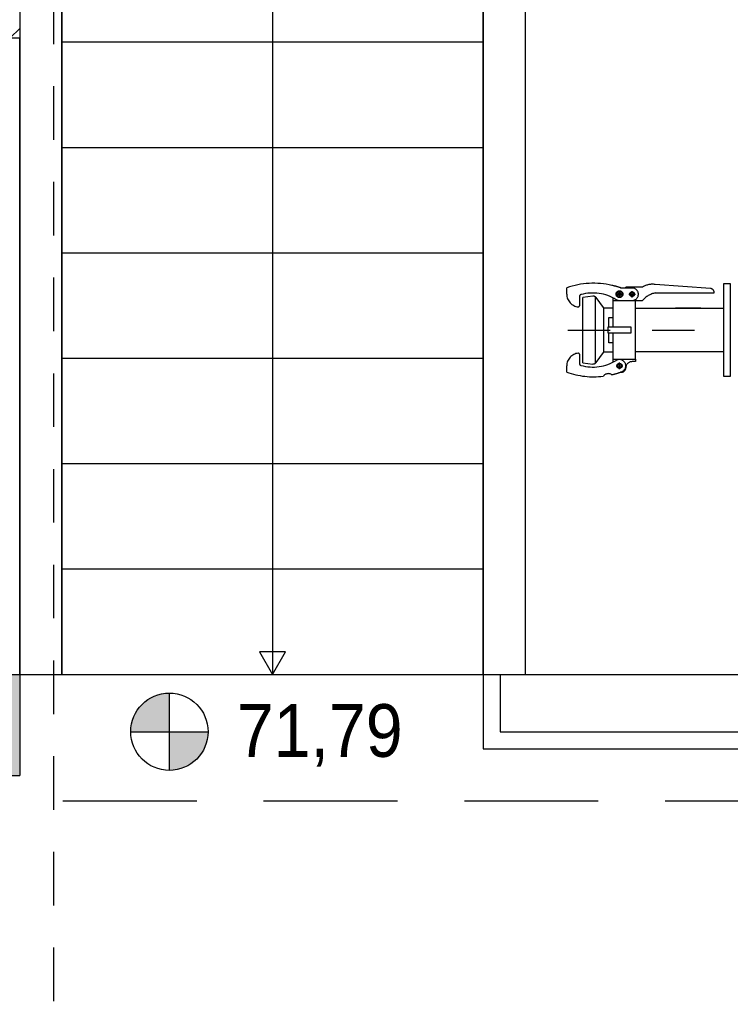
# Model space of a CAD drawing. Header units: metres. Extents: x -5 to 93, y -48 to 79.
# Tile 46 of 91: x 71.1 to 72.79, y 17.22 to 19.55. Entities that reach past the tile are written whole.
import ezdxf

# ---------------------------------------------------------------- set-up
doc = ezdxf.new("R2010")
doc.units = ezdxf.units.M
doc.header["$LTSCALE"] = 0.05
for name, pattern in [('PHANTOM', [13, 10, -1, 0, -1, 0, -1]), ('STRICHPUNKT', [25.4, 12.7, -6.35, 0, -6.35]), ('VERDECKT', [9.525, 6.35, -3.175]), ('VERDECKT2', [4.7625, 3.175, -1.5875])]:
    doc.linetypes.add(name, pattern=pattern)
for name, color, linetype in [('1', 7, 'Continuous'), ('A_Ansicht', 2, 'Continuous'), ('A_Rechen', 9, 'Continuous'), ('A_Schnitt', 1, 'Continuous'), ('A_Schraffur', 9, 'Continuous'), ('A_Text', 5, 'Continuous'), ('A_Treppe', 5, 'Continuous'), ('A_Unsichtbar', 7, 'VERDECKT'), ('A_Unsichtbar-über', 253, 'VERDECKT')]:
    doc.layers.add(name, color=color, linetype=linetype)
doc.styles.add('Arial', font='arial.ttf', dxfattribs={"width": 0.9})

msp = doc.modelspace()

# ---------------------------------------------------------------- hatches: boundary and pattern name
at = {"layer": 'A_Schraffur'}
h = msp.add_hatch(dxfattribs=at)
h.set_pattern_fill('ANSI31', color=256, scale=0.025, style=0)
h.set_pattern_definition([(45, (60.51569, 1.5344), (-0.0561266, 0.0561266), [])])
h.paths.add_polyline_path([(71.1043, 27.2795), (70.8643, 27.2795), (70.8643, 19.5095), (71.1043, 19.5095)])
h.paths.add_polyline_path([(66.4443, 27.2795), (66.2043, 27.2795), (66.2043, 19.2695), (66.4443, 19.2695)])
h = msp.add_hatch(dxfattribs=at)
h.set_pattern_fill('ANSI33', color=256, scale=0.025, style=0)
h.set_pattern_definition([(45, (60.51569, 1.5344), (-0.1122532, 0.1122532), []), (45, (60.62794, 1.5344), (-0.1122532, 0.1122532), [0.079375, -0.0396875])])
h.paths.add_polyline_path([(70.8643, 17.9995), (70.8643, 17.7595), (71.1043, 17.7595), (71.1043, 17.9995)])
h.paths.add_polyline_path([(74.4743, 17.9995), (74.4743, 17.6995), (74.8743, 17.6995), (74.8743, 17.9995)])
h.paths.add_polyline_path([(78.2443, 17.9995), (78.2443, 17.6995), (78.6443, 17.6995), (78.6443, 17.9995)])
h.paths.add_polyline_path([(82.7843, 17.9995), (82.7843, 17.6995), (83.1843, 17.6995), (83.1843, 17.9995)])
h.paths.add_polyline_path([(87.7643, 18.2095), (87.5243, 18.2095), (87.5243, 17.2695), (87.7643, 17.2695), (87.7643, 17.3595)])
h.paths.add_polyline_path([(87.5243, 19.2695), (87.7643, 19.2695), (87.7643, 19.3595), (87.7643, 20.7095), (87.5243, 20.7095)])
h.paths.add_polyline_path([(87.7643, 16.2095), (87.5243, 16.2095), (87.5243, 14.7695), (87.7643, 14.7695), (87.7643, 14.8595)])
at = {"layer": 'A_Text'}
h = msp.add_hatch(color=256, dxfattribs=at)
h.paths.add_polyline_path([(71.3677, 17.8636), (71.4594, 17.8636), (71.4594, 17.9553, 0.414214)])
h.paths.add_polyline_path([(71.4594, 17.8636), (71.4594, 17.7719, 0.414214), (71.5511, 17.8636)])

# ---------------------------------------------------------------- linework, layer by layer
at = {"layer": '1', "color": 3, "linetype": 'PHANTOM'}
for p, q in [((72.5823, 18.9183), (72.5423, 18.9183)), ((72.743, 18.9149), (72.6123, 18.9243)), ((72.7753, 18.7063), (72.7753, 18.9263)), ((72.7753, 18.9263), (72.7903, 18.9263)), ((72.7903, 18.9263), (72.7903, 18.7063)), ((72.7903, 18.9263), (72.7903, 18.7063)), ((72.4023, 18.9012), (72.4023, 18.9163)), ((72.4323, 18.8954), (72.4323, 18.8737)), ((72.4639, 18.8968), (72.4403, 18.8938)), ((72.4403, 18.7388), (72.4403, 18.8938)), ((72.4703, 18.7376), (72.4703, 18.895)), ((72.5185, 18.9013), (72.5355, 18.9013)), ((72.5273, 18.9093), (72.5273, 18.9099)), ((72.5273, 18.9083), (72.5273, 18.9093)), ((72.5273, 18.9048), (72.5273, 18.9083)), ((72.5273, 18.8929), (72.5273, 18.9048)), ((72.5299, 18.9163), (72.5403, 18.9163)), ((72.5625, 18.9154), (72.5325, 18.9154)), ((72.5493, 18.9013), (72.5653, 18.9013)), ((72.5573, 18.8937), (72.5573, 18.9087)), ((72.6123, 18.9043), (72.7523, 18.9043)), ((72.7523, 18.9043), (72.7523, 18.905)), ((72.4892, 18.8696), (72.4723, 18.8931)), ((72.5123, 18.8853), (72.5123, 18.8925)), ((72.5123, 18.8238), (72.5123, 18.8853)), ((72.5653, 18.8853), (72.5123, 18.8853)), ((72.5273, 18.8863), (72.5823, 18.8863)), ((72.5653, 18.8886), (72.5653, 18.8853)), ((72.5653, 18.7473), (72.5653, 18.8853)), ((72.5123, 18.8683), (72.49, 18.8683)), ((72.4903, 18.766), (72.4903, 18.8665)), ((72.5653, 18.8683), (72.6603, 18.8683)), ((72.7203, 18.8683), (72.6603, 18.8683)), ((72.6603, 18.8683), (72.7203, 18.8683)), ((72.7203, 18.8683), (72.7753, 18.8683)), ((72.5003, 18.8088), (72.5003, 18.8238)), ((72.5003, 18.8238), (72.5543, 18.8238)), ((72.5023, 18.8463), (72.5123, 18.8463)), ((72.5023, 18.8238), (72.5023, 18.8463)), ((72.5543, 18.8238), (72.5543, 18.8088)), ((72.5543, 18.8088), (72.5003, 18.8088)), ((72.5023, 18.7863), (72.5023, 18.8088)), ((72.5123, 18.7473), (72.5123, 18.8088)), ((72.5123, 18.7863), (72.5023, 18.7863)), ((72.4323, 18.7589), (72.4323, 18.7371)), ((72.4723, 18.7395), (72.4892, 18.7629)), ((72.49, 18.7643), (72.5123, 18.7643)), ((72.6603, 18.7643), (72.5653, 18.7643)), ((72.7203, 18.7643), (72.6603, 18.7643)), ((72.7203, 18.7643), (72.6603, 18.7643)), ((72.7753, 18.7643), (72.7203, 18.7643)), ((72.4023, 18.7163), (72.4023, 18.7314)), ((72.4403, 18.7388), (72.4639, 18.7357)), ((72.5123, 18.74), (72.5123, 18.7473)), ((72.5123, 18.7473), (72.5653, 18.7473)), ((72.5202, 18.7313), (72.5352, 18.7313)), ((72.5273, 18.7235), (72.5273, 18.7395)), ((72.5653, 18.7413), (72.5573, 18.7413)), ((72.5653, 18.7473), (72.5653, 18.7413)), ((72.5323, 18.7163), (72.5299, 18.7163)), ((72.7903, 18.7063), (72.7753, 18.7063))]:
    msp.add_line(p, q, dxfattribs=at)
for centre, radius in [((72.5273, 18.9013), 0.008), ((72.5273, 18.9013), 0.007), ((72.5273, 18.9013), 0.0035), ((72.5573, 18.9013), 0.0055), ((72.5573, 18.9013), 0.0045), ((72.5273, 18.7313), 0.006), ((72.5273, 18.7313), 0.005)]:
    msp.add_circle(centre, radius, dxfattribs=at)
for centre, radius, start, end in [((72.4661, 18.7344), 0.1928, 77.0506, 109.3284), ((72.4661, 18.7344), 0.1928, 70.6716, 77.0506), ((72.5403, 18.9183), 0.002, 270, 0), ((72.6056, 18.88), 0.0448, 81.3268, 121.293), ((72.4323, 18.9012), 0.03, 179.8196, 180), ((72.4323, 18.9012), 0.03, 180, 265.2198), ((72.4373, 18.8954), 0.005, 106.8387, 180), ((72.4643, 18.7989), 0.1052, 58.1539, 105.6994), ((72.4645, 18.8868), 0.01, 38.6598, 93.8141), ((72.4661, 18.7344), 0.1928, 69.8652, 70.6716), ((72.5573, 18.9013), 0.015, 270, 69.8738), ((72.6221, 18.854), 0.0512, 100.9807, 140.9469), ((72.7423, 18.905), 0.01, 0, 85.9144), ((72.4298, 18.8738), 0.0025, 270, 357.6078), ((72.4298, 18.8738), 0.0025, 269.9444, 270), ((72.5273, 18.9013), 0.015, 240.1025, 270), ((72.4853, 18.8665), 0.005, 0, 38.6598), ((72.4323, 18.7314), 0.03, 94.7802, 180), ((72.4298, 18.7588), 0.0025, 2.3922, 90), ((72.4298, 18.7588), 0.0025, 90, 90.0556), ((72.4853, 18.766), 0.005, 321.3402, 0), ((72.4323, 18.7314), 0.03, 180, 180.1804), ((72.4373, 18.7371), 0.005, 180, 253.1613), ((72.4643, 18.8336), 0.1052, 254.3006, 301.8461), ((72.4645, 18.7457), 0.01, 266.1859, 321.3402), ((72.5273, 18.7313), 0.015, 90, 119.8975), ((72.5273, 18.7313), 0.015, 290.1262, 90), ((72.5573, 18.7263), 0.015, 90, 180), ((72.4661, 18.8982), 0.1928, 250.6716, 276.7905), ((72.501, 18.6978), 0.015, 56.211, 143.5288), ((72.4661, 18.8982), 0.1928, 282.9494, 290.1348), ((72.5323, 18.7263), 0.01, 270, 0)]:
    msp.add_arc(centre, radius, start, end, dxfattribs=at)
at = {"layer": 'A_Ansicht'}
for q in [(71.1043, 19.5095), (87.5243, 17.9995)]:
    msp.add_line((71.1043, 17.9995), q, dxfattribs=at)
at = {"layer": 'A_Rechen', "color": 8, "linetype": 'STRICHPUNKT', "ltscale": 0.1}
msp.add_line((72.405, 18.8163), (72.7903, 18.8163), dxfattribs=at)
at = {"layer": 'A_Schnitt'}
for p, q in [((71.1043, 27.2795), (71.1043, 19.5095)), ((70.8643, 19.5095), (71.1043, 19.5095)), ((70.8643, 17.9995), (71.1043, 17.9995)), ((71.1043, 17.9995), (71.1043, 17.7595)), ((70.8643, 17.7595), (71.1043, 17.7595))]:
    msp.add_line(p, q, dxfattribs=at)
at = {"layer": 'A_Text'}
for p, q in [((71.4594, 17.7719), (71.4594, 17.9553)), ((71.3677, 17.8636), (71.5511, 17.8636))]:
    msp.add_line(p, q, dxfattribs=at)
msp.add_circle((71.4594, 17.8636), 0.0917, dxfattribs=at)
at = {"layer": 'A_Treppe'}
for p, q in [((71.7043, 22.2495), (71.7043, 17.9995)), ((71.2043, 19.4995), (72.2043, 19.4995)), ((71.2043, 19.2495), (72.2043, 19.2495)), ((71.2043, 18.9995), (72.2043, 18.9995)), ((71.2043, 18.7495), (72.2043, 18.7495)), ((71.2043, 18.4995), (72.2043, 18.4995)), ((71.2043, 18.2495), (72.2043, 18.2495))]:
    msp.add_line(p, q, dxfattribs=at)
for points in [[(71.1043, 17.9995), (71.2043, 17.9995), (71.2043, 22.2495), (71.1043, 22.2495)], [(71.2043, 17.9995), (72.2043, 17.9995), (72.2043, 22.2495), (71.2043, 22.2495)], [(72.2043, 17.9995), (72.3043, 17.9995), (72.3043, 22.2495), (72.2043, 22.2495)], [(71.7043, 17.9995), (71.7351, 18.0528), (71.6735, 18.0528)]]:
    msp.add_lwpolyline(points, close=True, dxfattribs=at)
for points in [[(72.2043, 17.9995), (72.2043, 17.8232), (72.2623, 17.8232), (72.2623, 17.8232), (73.9456, 17.8232), (73.9456, 17.8232), (74.4743, 17.8232)], [(72.2443, 17.9995), (72.2443, 17.8632), (72.3023, 17.8632), (72.3023, 17.8632), (73.9056, 17.8632), (73.9056, 17.8632), (74.4743, 17.8632)]]:
    msp.add_lwpolyline(points, dxfattribs=at)
at = {"layer": 'A_Unsichtbar'}
msp.add_line((66.4443, 17.6995), (87.5243, 17.6995), dxfattribs=at)
at = {"layer": 'A_Unsichtbar-über', "linetype": 'VERDECKT2', "ltscale": 0.8}
msp.add_line((71.1843, 27.3395), (71.1843, 8.2595), dxfattribs=at)

# ---------------------------------------------------------------- texts
at = {"layer": 'A_Text', "style": 'Arial', "width": 0.9}
msp.add_text('71,79', height=0.125, dxfattribs=at).set_placement((71.6197, 17.8039))

doc.saveas('drawing.dxf')
